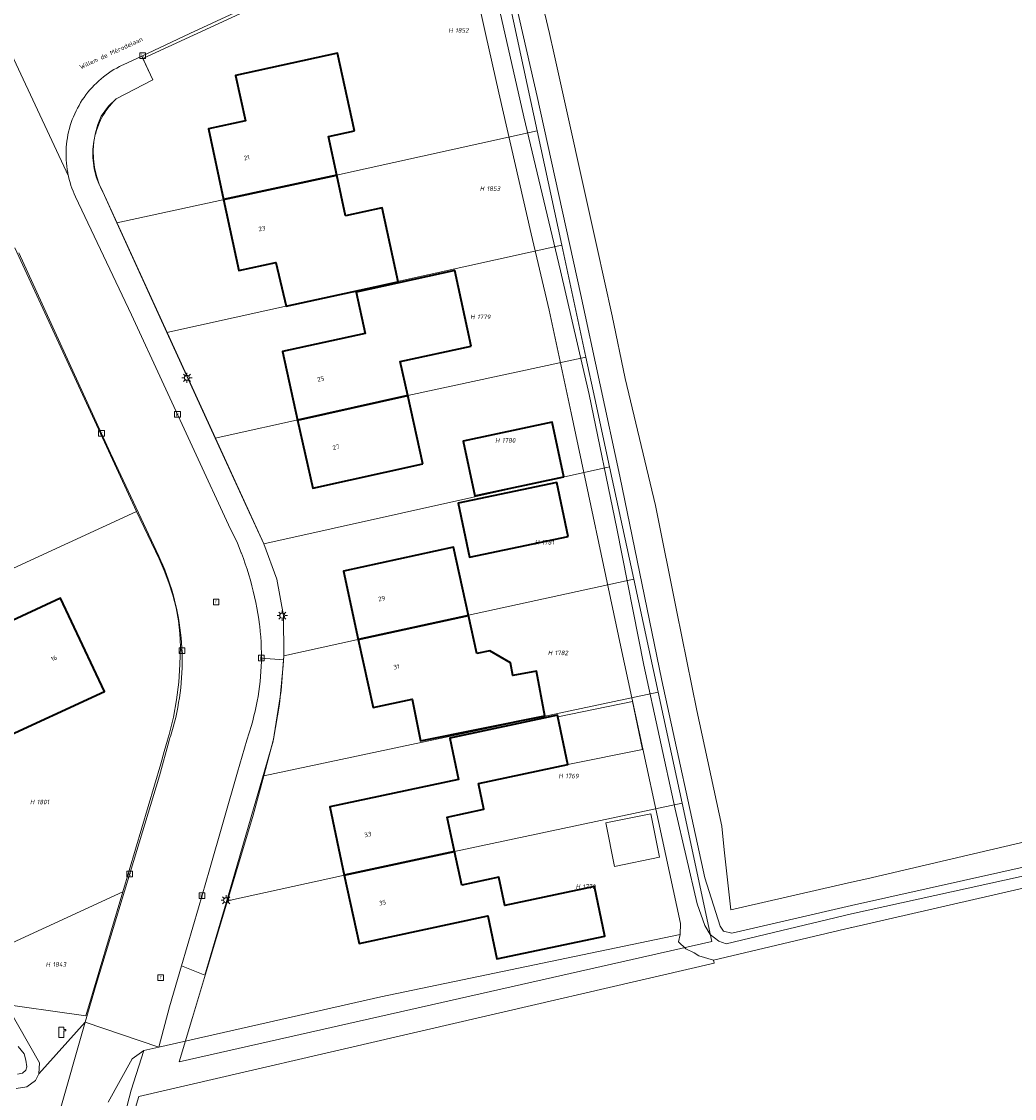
# Model space of a CAD drawing. Header units: metres. Extents: x 250001 to 257773, y 598992 to 609118.
# Tile 94 of 256: x 251934 to 252013, y 600916 to 601001. Entities that reach past the tile are written whole.
import ezdxf
from ezdxf.enums import TextEntityAlignment as Align
from ezdxf.lldxf.tags import DXFTag

# ---------------------------------------------------------------- set-up
doc = ezdxf.new("R2010")
doc.units = ezdxf.units.M
for name, color, linetype, lineweight in [('B-WE-GR-BOUWLAND-GV', 252, 'Continuous', 13), ('B-WE-GR-GROENVOORZIENING-GV', 252, 'Continuous', 18), ('B-WE-KG-GRENS_PERCEEL-G', 150, 'KG-PERCEEL', 18), ('B-WE-KG-GRENS_PERCEEL-S', 150, 'Continuous', 25), ('B-WE-KL-ET_LS_OV_LICHTMAST-S', 252, 'Continuous', 25), ('B-WE-KL-POMP-S', 252, 'Continuous', 25), ('B-WE-OG-BEBOUWING-GV', 1, 'Continuous', 35), ('B-WE-OG-BEBOUWING-T18', 7, 'Continuous', 18), ('B-WE-OG-BEBOUWING_OVERBOUWING-GV', 1, 'Continuous', 18), ('B-WE-OG-TERREIN_ERF-GV', 7, 'Continuous', 18), ('B-WE-OG-TOPOGRAFIE-T18', 2, 'Continuous', 18), ('B-WE-OG-WATER-GV', 252, 'Continuous', 18), ('B-WE-OG-WATER_SLOOT-GV', 252, 'Continuous', 18), ('B-WE-RI-GWA_KOLK-S', 252, 'Continuous', 25), ('B-WE-RI-GWA_RIOOLPUT-S', 252, 'Continuous', 25), ('B-WE-VH-VERHARDING_GESLOTEN-GV', 252, 'Continuous', 18), ('B-WE-VH-VERHARDING_HALFVERHARDING-GV', 252, 'Continuous', 18), ('B-WE-VH-VERHARDING_OPEN-GV', 252, 'Continuous', 18), ('X-XX-AL-REFERENTIE-G', 7, 'Continuous', 18)]:
    doc.layers.add(name, color=color, linetype=linetype, lineweight=lineweight)
doc.styles.add('NLCS-ISO', font='NLCS-ISO.ttf')
doc.styles.add('NLCS-ISO-ANNOTATIEF-T18', font='NLCS-ISO.ttf', dxfattribs={"height": 1.8})
doc.styles.get("Standard").update_dxf_attribs({"font": 'NLCS-ISO.ttf'})
tags = doc.linetypes.add('KG-PERCEEL', pattern='A,5.5,-2,["P",Standard,S=1.8,R=0,X=-0.5,Y=-0.9],-2,5.5,-2,[5,NLCS.SHX,S=0.75,R=0,X=0,Y=0],-2', length=19).pattern_tags.tags
tags[6] = DXFTag(74, 10)

# ---------------------------------------------------------------- blocks, each defined once
blk = doc.blocks.new('SKG-PERCEELNUMMER-SO')
at = {"style": 'NLCS-ISO', "oblique": 10, "flags": 1}
blk.add_attdef('GEMEENTECODE', text='', height=1.8, dxfattribs=at).set_placement((0, 2.55), align=Align.MIDDLE_CENTER)
at = {"style": 'NLCS-ISO', "oblique": 10}
blk.add_attdef('SECTIE', text='', height=1.8, dxfattribs=at).set_placement((-0.5, 0), align=Align.MIDDLE_RIGHT)
blk.add_attdef('PERCEELNUMMER', text='', height=1.8, dxfattribs=at).set_placement((0.5, 0), align=Align.MIDDLE_LEFT)
blk = doc.blocks.new('BS2021-132-Xref-KAD-20210617')
at = {"layer": 'B-WE-KG-GRENS_PERCEEL-G', "flags": 128}
for points in [[(251941.049, 600994.247), (251941.672, 600994.829), (251944.571, 600996.337), (251943.78, 600998.033), (251953.824, 601002.663), (251968.178, 601009.341), (251971.111, 601010.69), (251975.071, 600992.288)], [(251940.223, 600992.794), (251940.472, 600993.445)], [(251940.472, 600993.445), (251941.049, 600994.247)], [(251940.622, 600987.437), (251940.332, 600988.064), (251940.109, 600988.717), (251939.952, 600989.389), (251939.866, 600990.074), (251939.85, 600990.764), (251939.905, 600991.452), (251940.029, 600992.131), (251940.223, 600992.794)], [(251975.071, 600992.288), (251959.154, 600988.769), (251941.731, 600984.997)], [(251975.071, 600992.288), (251977.025, 600983.206)], [(251940.622, 600987.437), (251941.731, 600984.997)], [(251941.731, 600984.997), (251945.686, 600976.297)], [(251977.025, 600983.206), (251945.686, 600976.297)], [(251978.933, 600974.335), (251977.025, 600983.206)], [(251943.29, 600962.1), (251933.64, 600983)], [(251945.686, 600976.297), (251949.529, 600967.892)], [(251949.529, 600967.892), (251964.794, 600971.286), (251978.933, 600974.335)], [(251978.933, 600974.335), (251979.64, 600971.05), (251980.808, 600965.632)], [(251949.529, 600967.892), (251952.05, 600962.38), (251953.38, 600959.51)], [(251953.38, 600959.51), (251980.808, 600965.632)], [(251980.808, 600965.632), (251982.73, 600956.716)], [(251916.975, 600949.985), (251943.29, 600962.1)], [(251943.29, 600962.1), (251945.07, 600958.32), (251945.47, 600957.4)], [(251953.38, 600959.51), (251954.41, 600956.72), (251954.93, 600953.84), (251954.979, 600950.642)], [(251946.76, 600951.36), (251946.715, 600952.395), (251946.601, 600953.425), (251946.419, 600954.445), (251946.169, 600955.45), (251945.852, 600956.437), (251945.47, 600957.4)], [(251954.979, 600950.642), (251969.613, 600953.85), (251982.73, 600956.716)], [(251982.73, 600956.716), (251984.66, 600947.76)], [(251946.73, 600949.95), (251946.76, 600951.36)], [(251945.48, 600943.04), (251945.882, 600944.39), (251946.209, 600945.76), (251946.46, 600947.147), (251946.634, 600948.545), (251946.73, 600949.95)], [(251953.37, 600941.11), (251954.14, 600944.03), (251954.63, 600946.81), (251954.92, 600949.88), (251954.979, 600950.642)], [(251984.66, 600947.76), (251953.37, 600941.11)], [(251984.66, 600947.76), (251986.56, 600938.94)], [(251942.2, 600931.91), (251945.21, 600942.07), (251945.48, 600943.04)], [(251950.5, 600931.21), (251952.54, 600938), (251953.37, 600941.11)], [(251986.56, 600938.94), (251988.92, 600927.97), (251946.67, 600918.43), (251947.72, 600921.95), (251950.5, 600931.21)], [(251986.56, 600938.94), (251968.52, 600935.11), (251959.77, 600933.23), (251950.5, 600931.21)], [(251942.2, 600931.91), (251939.265, 600922.087), (251931.742, 600923.143), (251930.001, 600926.308)], [(251930.001, 600926.308), (251942.2, 600931.91)]]:
    blk.add_lwpolyline(points, dxfattribs=at)
at = {"layer": 'B-WE-KG-GRENS_PERCEEL-S', "xscale": 0.2, "yscale": 0.2, "zscale": 0.2}
for p, values in [((251968.467, 601000.251), {'PERCEELNUMMER': '1852', 'SECTIE': 'H'}), ((251970.963, 600987.703), {'PERCEELNUMMER': '1853', 'SECTIE': 'H'}), ((251970.204, 600977.524), {'PERCEELNUMMER': '1779', 'SECTIE': 'H'}), ((251972.181, 600967.728), {'PERCEELNUMMER': '1780', 'SECTIE': 'H'}), ((251975.323, 600959.641), {'PERCEELNUMMER': '1781', 'SECTIE': 'H'}), ((251976.36, 600950.866), {'PERCEELNUMMER': '1782', 'SECTIE': 'H'}), ((251977.201, 600941.1), {'PERCEELNUMMER': '1769', 'SECTIE': 'H'}), ((251935.279, 600939.038), {'PERCEELNUMMER': '1801', 'SECTIE': 'H'}), ((251978.57, 600932.321), {'PERCEELNUMMER': '1770', 'SECTIE': 'H'}), ((251936.525, 600926.155), {'PERCEELNUMMER': '1843', 'SECTIE': 'H'})]:
    blk.add_blockref('SKG-PERCEELNUMMER-SO', p, dxfattribs=at).add_auto_attribs(values)
blk = doc.blocks.new('SKL-WATER_POMP-SO')
at = {"color": 0, "linetype": 'ByBlock', "lineweight": 18}
blk.add_lwpolyline([(1, 1.09), (1, 2), (-1, 2), (-1, -2), (1, -2), (1, 0.57), (1.85, 0.57), (1.85, 1.09)], close=True, dxfattribs=at)
blk = doc.blocks.new('SKL-ET_OV_LICHTMAST-SO')
at = {"color": 0, "linetype": 'ByBlock', "lineweight": 18}
for points in [[(-1.25, 0), (-2, 0)], [(-1.41, 1.41), (-0.88, 0.88)], [(0, 2), (0, 1.25)], [(0.88, 0.88), (1.41, 1.41)], [(2, 0), (1.25, 0)], [(-1.41, -1.41), (-0.88, -0.88)], [(0, -1.25), (0, -2)], [(0.88, -0.88), (1.41, -1.41)]]:
    blk.add_lwpolyline(points, dxfattribs=at)
blk.add_circle((0, 0), 1, dxfattribs=at)
blk = doc.blocks.new('SRI-KOLK-SO')
at = {"color": 0, "linetype": 'ByBlock', "lineweight": 18}
blk.add_lwpolyline([(-1.125, -1.125), (1.125, -1.125), (1.125, 1.125), (-1.125, 1.125)], close=True, dxfattribs=at)
at = {"color": 0, "linetype": 'ByBlock', "lineweight": 18, "style": 'NLCS-ISO'}
blk.add_text('k', height=1.5, dxfattribs=at).set_placement((0, 0), align=Align.MIDDLE_CENTER)
blk = doc.blocks.new('SRI-PUT_INSPECTIEPUT_RIOOLPUT-SO')
at = {"color": 0, "linetype": 'ByBlock', "lineweight": 18}
blk.add_lwpolyline([(-1.12, -1.12), (1.12, -1.12), (1.12, 1.12), (-1.12, 1.12)], close=True, dxfattribs=at)
at = {"color": 0, "linetype": 'ByBlock', "lineweight": 18, "style": 'NLCS-ISO'}
blk.add_text('r', height=1.5, dxfattribs=at).set_placement((0, 0.28), align=Align.MIDDLE_CENTER)
blk = doc.blocks.new('BS2021-132-Xref-BGT-GRIJS-20210617-aangepast')
at = {"layer": 'B-WE-GR-BOUWLAND-GV', "flags": 128}
blk.add_lwpolyline([(252039.104, 600915.361), (252039.501, 600936.264), (252038.762, 600937.741), (252033.907, 600936.69), (252032.689, 600936.403), (252014.211, 600932.327), (252000.029, 600929.086), (252000, 600929.079), (251989.047, 600926.496), (251989.117, 600926.243), (251943.468, 600915.67), (251941.028, 600907.627)], dxfattribs=at)
at = {"layer": 'B-WE-GR-GROENVOORZIENING-GV', "flags": 128}
for points in [[(252014.713, 601013.187), (252009.909, 601010.661), (252004.586, 601009.056), (251998.822, 601008.909), (251989.606, 601010.529), (251981.629, 601012.322), (251978.134, 601011.874), (251975.356, 601010.753), (251974.176, 601007.939), (251976.035, 601000), (251976.39, 600998.484), (251979.785, 600983.111), (251981.027, 600977.616), (251982.049, 600972.645), (251984.443, 600962.557), (251986.135, 600954.131), (251987.741, 600946.287), (251989.708, 600937.133), (251989.891, 600935.233), (251990.416, 600930.498), (252000, 600932.679), (252001.22, 600932.957), (252021.866, 600937.795)], [(251937.129, 600914.249), (251939.196, 600921.575), (251935.545, 600917.476), (251935.262, 600916.949), (251934.594, 600916.431), (251933.723, 600916.302)], [(251940.671, 600907.732), (251942.855, 600916.186), (251943.854, 600919.33), (251942.933, 600918.669), (251941.023, 600915.218)]]:
    blk.add_lwpolyline(points, dxfattribs=at)
blk.add_lwpolyline([(251986.282, 600927.94), (251986.405, 600928.518), (251962.655, 600923.582), (251945.04, 600919.598), (251943.854, 600919.33), (251942.855, 600916.186), (251940.671, 600907.732), (251941.028, 600907.627), (251943.468, 600915.67), (251989.117, 600926.243), (251989.047, 600926.496), (251987.891, 600926.826), (251987.52, 600927.074), (251986.859, 600927.404)], close=True, dxfattribs=at)
at = {"layer": 'B-WE-OG-BEBOUWING-GV', "flags": 128}
for points in [[(251960.566, 600992.291), (251959.228, 600998.439), (251951.146, 600996.674), (251951.931, 600993.081), (251948.98, 600992.438), (251950.184, 600986.827), (251959.162, 600988.771), (251958.5, 600991.846)], [(251959.854, 600985.553), (251959.162, 600988.771), (251950.184, 600986.827), (251951.39, 600981.205), (251954.343, 600981.839), (251955.158, 600978.384), (251964.034, 600980.312), (251962.771, 600986.181)], [(251969.831, 600975.201), (251968.523, 600981.2), (251960.707, 600979.496), (251961.425, 600976.203), (251954.85, 600974.77), (251956.063, 600969.345), (251964.793, 600971.286), (251964.203, 600973.974)], [(251965.984, 600965.863), (251964.793, 600971.286), (251956.063, 600969.345), (251957.269, 600963.949)], [(251977.193, 600964.837), (251976.266, 600969.167), (251969.201, 600967.655), (251970.128, 600963.325)], [(251977.519, 600960.112), (251976.62, 600964.39), (251968.79, 600962.745), (251969.689, 600958.467)], [(251969.614, 600953.846), (251968.44, 600959.27), (251959.7, 600957.359), (251960.874, 600951.944)], [(251931.489, 600952.53), (251930, 600955.729), (251923.42, 600952.689), (251925.839, 600947.479), (251929.73, 600949.28), (251932.23, 600943.89), (251940.73, 600947.819), (251937.26, 600955.199)], [(251970.271, 600950.81), (251969.614, 600953.846), (251960.874, 600951.944), (251962.049, 600946.53), (251965.144, 600947.2), (251965.819, 600943.903), (251975.667, 600945.889), (251975.011, 600949.413), (251973.133, 600949.063), (251972.943, 600950.083), (251971.304, 600951.034)], [(251970.403, 600940.496), (251977.501, 600942.023), (251976.704, 600945.796), (251976.678, 600945.919), (251968.144, 600944.116), (251968.836, 600940.838), (251958.609, 600938.65), (251959.767, 600933.238), (251968.514, 600935.11), (251967.928, 600937.835), (251970.841, 600938.462)], [(251969.089, 600932.439), (251968.514, 600935.11), (251959.767, 600933.238), (251960.94, 600927.819), (251971.155, 600930.017), (251971.872, 600926.602), (251980.445, 600928.402), (251979.619, 600932.336), (251972.504, 600930.842), (251972.036, 600933.073)]]:
    blk.add_lwpolyline(points, close=True, dxfattribs=at)
at = {"layer": 'B-WE-OG-BEBOUWING_OVERBOUWING-GV', "flags": 128}
for points in [[(251982.617, 600947.018), (251976.704, 600945.796), (251977.501, 600942.023), (251983.418, 600943.204)], [(251980.513, 600937.392), (251981.211, 600933.93), (251984.771, 600934.651), (251984.069, 600938.11)]]:
    blk.add_lwpolyline(points, close=True, dxfattribs=at)
at = {"layer": 'B-WE-OG-TERREIN_ERF-GV', "flags": 128}
for points in [[(251931.313, 600925.829), (251935.575, 600918.337), (251935.545, 600917.476), (251939.196, 600921.575), (251940.078, 600924.549), (251945.105, 600941.106), (251945.871, 600943.92), (251945.937, 600944.126), (251945.969, 600944.224), (251946.085, 600944.603), (251946.195, 600944.985), (251946.296, 600945.369), (251946.39, 600945.755), (251946.476, 600946.142), (251946.554, 600946.531), (251946.624, 600946.922), (251946.687, 600947.314), (251946.742, 600947.707), (251946.788, 600948.101), (251946.827, 600948.497), (251946.857, 600948.892), (251946.88, 600949.289), (251946.895, 600949.685), (251946.901, 600950.082), (251946.9, 600950.479), (251946.891, 600950.876), (251946.873, 600951.273), (251946.848, 600951.669), (251946.815, 600952.064), (251946.774, 600952.459), (251946.724, 600952.853), (251946.667, 600953.246), (251946.602, 600953.637), (251946.529, 600954.028), (251946.449, 600954.416), (251946.36, 600954.803), (251946.264, 600955.188), (251946.16, 600955.571), (251946.048, 600955.952), (251945.928, 600956.331), (251945.801, 600956.707), (251945.667, 600957.081), (251945.525, 600957.451), (251945.375, 600957.819), (251945.218, 600958.184), (251945.054, 600958.545), (251941.23, 600966.707), (251933.942, 600982.616)], [(251956.704, 601004.304), (251947.499, 601000), (251943.698, 600998.223), (251944.578, 600996.341), (251941.678, 600994.832), (251941.585, 600994.741), (251941.432, 600994.582), (251941.285, 600994.419), (251941.144, 600994.25), (251941.01, 600994.076), (251940.882, 600993.897), (251940.76, 600993.714), (251940.645, 600993.526), (251940.537, 600993.334), (251940.437, 600993.139), (251940.343, 600992.94), (251940.256, 600992.738), (251940.177, 600992.532), (251940.106, 600992.324), (251940.042, 600992.114), (251939.986, 600991.901), (251939.937, 600991.686), (251939.897, 600991.47), (251939.864, 600991.253), (251939.839, 600991.034), (251939.823, 600990.815), (251939.814, 600990.595), (251939.813, 600990.375), (251939.82, 600990.155), (251939.835, 600989.936), (251939.859, 600989.717), (251939.89, 600989.499), (251939.929, 600989.283), (251939.975, 600989.068), (251940.03, 600988.855), (251940.092, 600988.644), (251940.162, 600988.435), (251940.24, 600988.229), (251940.325, 600988.026), (251940.417, 600987.827), (251940.516, 600987.631), (251940.623, 600987.438), (251953.379, 600959.51), (251954.41, 600956.719), (251954.929, 600953.839), (251954.98, 600950.599), (251954.953, 600950.311), (251954.765, 600947.878), (251954.109, 600943.865), (251950.39, 600931.043), (251948.704, 600925.298), (251946.841, 600926.033), (251945.893, 600922.784), (251945.04, 600919.598), (251962.655, 600923.582), (251986.405, 600928.518), (251986.437, 600929.393), (251981.708, 600951.358), (251977.758, 600969.912), (251976.007, 600978.062), (251974.578, 600984.116), (251972.034, 600995.295), (251970.979, 601000), (251969.534, 601006.449)]]:
    blk.add_lwpolyline(points, dxfattribs=at)
for points in [[(251948.98, 600992.438), (251951.931, 600993.081), (251951.146, 600996.674), (251959.228, 600998.439), (251960.566, 600992.291), (251958.5, 600991.846), (251959.162, 600988.771), (251959.854, 600985.553), (251962.771, 600986.181), (251964.034, 600980.312), (251955.158, 600978.384), (251954.343, 600981.839), (251951.39, 600981.205), (251950.184, 600986.827)], [(251956.063, 600969.345), (251954.85, 600974.77), (251961.425, 600976.203), (251960.707, 600979.496), (251968.523, 600981.2), (251969.831, 600975.201), (251964.203, 600973.974), (251964.793, 600971.286), (251965.984, 600965.863), (251957.269, 600963.949)], [(251969.201, 600967.655), (251976.266, 600969.167), (251977.193, 600964.837), (251970.128, 600963.325)], [(251968.79, 600962.745), (251976.62, 600964.39), (251977.519, 600960.112), (251969.689, 600958.467)], [(251968.44, 600959.27), (251969.614, 600953.846), (251970.271, 600950.81), (251971.304, 600951.034), (251972.943, 600950.083), (251973.133, 600949.063), (251975.011, 600949.413), (251975.667, 600945.889), (251965.819, 600943.903), (251965.144, 600947.2), (251962.049, 600946.53), (251960.874, 600951.944), (251959.7, 600957.359)], [(251930, 600955.729), (251931.489, 600952.53), (251937.26, 600955.199), (251940.73, 600947.819), (251932.23, 600943.89), (251929.73, 600949.28), (251925.839, 600947.479), (251923.42, 600952.689)], [(251968.836, 600940.838), (251968.144, 600944.116), (251976.678, 600945.919), (251976.704, 600945.796), (251982.617, 600947.018), (251983.418, 600943.204), (251977.501, 600942.023), (251970.403, 600940.496), (251970.841, 600938.462), (251967.928, 600937.835), (251968.514, 600935.11), (251969.089, 600932.439), (251972.036, 600933.073), (251972.504, 600930.842), (251979.619, 600932.336), (251980.445, 600928.402), (251971.872, 600926.602), (251971.155, 600930.017), (251960.94, 600927.819), (251959.767, 600933.238), (251958.609, 600938.65)], [(251980.513, 600937.392), (251984.069, 600938.11), (251984.771, 600934.651), (251981.211, 600933.93)]]:
    blk.add_lwpolyline(points, close=True, dxfattribs=at)
at = {"layer": 'B-WE-OG-WATER-GV', "flags": 128}
for points in [[(251933.833, 600917.458), (251934.231, 600917.529), (251934.497, 600917.773), (251934.571, 600918.032), (251934.514, 600918.566), (251934.366, 600919.056), (251933.902, 600919.642)], [(251971.587, 601004.141), (251974.011, 600993.389), (251976.903, 600981.176), (251979.188, 600971.379), (251981.388, 600960.745), (251983.515, 600949.908), (251986.015, 600938.474), (251987.76, 600930.956), (251988.358, 600929.243), (251988.797, 600928.531), (251989.488, 600927.995), (251990.051, 600927.801), (252000, 600930.177), (252020.07, 600934.592)], [(252020.488, 600935.405), (252000, 600930.838), (251990.499, 600928.631), (251989.845, 600928.803), (251989.581, 600929.194), (251988.371, 600933.028), (251984.963, 600948.676), (251981.612, 600964.889), (251978.497, 600979.373), (251975.066, 600995.021), (251972.806, 601004.859)]]:
    blk.add_lwpolyline(points, dxfattribs=at)
at = {"layer": 'B-WE-OG-WATER_SLOOT-GV', "flags": 128}
for points in [[(251933.723, 600916.302), (251934.594, 600916.431), (251935.262, 600916.949), (251935.545, 600917.476), (251935.575, 600918.337), (251931.313, 600925.829)], [(251933.902, 600919.642), (251934.366, 600919.056), (251934.514, 600918.566), (251934.571, 600918.032), (251934.497, 600917.773), (251934.231, 600917.529), (251933.833, 600917.458)], [(251969.534, 601006.449), (251970.979, 601000), (251972.034, 600995.295), (251974.578, 600984.116), (251976.007, 600978.062), (251977.758, 600969.912), (251981.708, 600951.358), (251986.437, 600929.393), (251986.405, 600928.518), (251986.282, 600927.94), (251986.859, 600927.404), (251987.52, 600927.074), (251987.891, 600926.826), (251989.047, 600926.496), (252000, 600929.079), (252000.029, 600929.086), (252014.211, 600932.327)], [(252021.866, 600937.795), (252001.22, 600932.957), (252000, 600932.679), (251990.416, 600930.498), (251989.891, 600935.233), (251989.708, 600937.133), (251987.741, 600946.287), (251986.135, 600954.131), (251984.443, 600962.557), (251982.049, 600972.645), (251981.027, 600977.616), (251979.785, 600983.111), (251976.39, 600998.484), (251976.035, 601000), (251974.176, 601007.939)], [(251972.806, 601004.859), (251975.066, 600995.021), (251978.497, 600979.373), (251981.612, 600964.889), (251984.963, 600948.676), (251988.371, 600933.028), (251989.581, 600929.194), (251989.845, 600928.803), (251990.499, 600928.631), (252000, 600930.838), (252020.488, 600935.405)], [(252020.07, 600934.592), (252000, 600930.177), (251990.051, 600927.801), (251989.488, 600927.995), (251988.797, 600928.531), (251988.358, 600929.243), (251987.76, 600930.956), (251986.015, 600938.474), (251983.515, 600949.908), (251981.388, 600960.745), (251979.188, 600971.379), (251976.903, 600981.176), (251974.011, 600993.389), (251971.587, 601004.141)]]:
    blk.add_lwpolyline(points, dxfattribs=at)
at = {"layer": 'B-WE-VH-VERHARDING_GESLOTEN-GV', "flags": 128}
for points in [[(251933.942, 600982.616), (251941.23, 600966.707), (251945.054, 600958.545), (251945.218, 600958.184), (251945.375, 600957.819), (251945.525, 600957.451), (251945.667, 600957.081), (251945.801, 600956.707), (251945.928, 600956.331), (251946.048, 600955.952), (251946.16, 600955.571), (251946.264, 600955.188), (251946.36, 600954.803), (251946.449, 600954.416), (251946.529, 600954.028), (251946.602, 600953.637), (251946.667, 600953.246), (251946.724, 600952.853), (251946.774, 600952.459), (251946.815, 600952.064), (251946.848, 600951.669), (251946.873, 600951.273), (251946.891, 600950.876), (251946.9, 600950.479), (251946.901, 600950.082), (251946.895, 600949.685), (251946.88, 600949.289), (251946.857, 600948.892), (251946.827, 600948.497), (251946.788, 600948.101), (251946.742, 600947.707), (251946.687, 600947.314), (251946.624, 600946.922), (251946.554, 600946.531), (251946.476, 600946.142), (251946.39, 600945.755), (251946.296, 600945.369), (251946.195, 600944.985), (251946.085, 600944.603), (251945.969, 600944.224), (251945.937, 600944.126), (251945.871, 600943.92), (251945.105, 600941.106), (251940.078, 600924.549), (251939.196, 600921.575), (251945.04, 600919.598), (251945.893, 600922.784), (251946.841, 600926.033), (251948.186, 600930.641), (251949.067, 600933.662), (251951.298, 600941.42), (251952.046, 600943.943), (251952.391, 600945.108), (251952.5, 600945.489), (251952.6, 600945.872), (251952.694, 600946.256), (251952.779, 600946.643), (251952.856, 600947.031), (251952.926, 600947.421), (251952.988, 600947.812), (251953.041, 600948.205), (251953.087, 600948.598), (251953.125, 600948.992), (251953.155, 600949.387), (251953.177, 600949.782), (251953.191, 600950.178), (251953.196, 600950.458), (251953.193, 600950.879), (251953.182, 600951.299), (251953.163, 600951.719), (251953.137, 600952.139), (251953.102, 600952.558), (251953.059, 600952.977), (251953.045, 600953.097), (251952.981, 600953.544), (251952.909, 600953.99), (251952.829, 600954.435), (251952.741, 600954.878), (251952.645, 600955.32), (251952.542, 600955.76), (251952.431, 600956.198), (251952.312, 600956.633), (251952.185, 600957.067), (251952.051, 600957.499), (251951.909, 600957.927), (251951.76, 600958.354), (251951.602, 600958.777), (251951.595, 600958.797), (251951.288, 600959.577), (251950.571, 600961.042), (251942.883, 600977.692), (251938.446, 600987.062), (251938.344, 600987.281), (251938.25, 600987.503), (251938.163, 600987.728), (251938.083, 600987.955), (251938.011, 600988.186), (251937.946, 600988.418), (251937.89, 600988.653), (251937.882, 600988.691), (251932.589, 601000)], [(251932.589, 601000), (251937.882, 600988.691), (251937.841, 600988.889), (251937.824, 600988.983), (251937.782, 600989.23), (251937.748, 600989.478), (251937.722, 600989.727), (251937.704, 600989.977), (251937.693, 600990.228), (251937.691, 600990.478), (251937.697, 600990.729), (251937.711, 600990.979), (251937.733, 600991.228), (251937.762, 600991.477), (251937.8, 600991.725), (251937.845, 600991.971), (251937.899, 600992.216), (251937.96, 600992.459), (251938.029, 600992.7), (251938.106, 600992.938), (251938.19, 600993.174), (251938.281, 600993.407), (251938.38, 600993.638), (251938.487, 600993.864), (251938.6, 600994.088), (251938.721, 600994.307), (251938.848, 600994.523), (251938.983, 600994.734), (251939.124, 600994.942), (251939.271, 600995.144), (251939.425, 600995.342), (251939.585, 600995.534), (251939.751, 600995.722), (251939.924, 600995.904), (251940.102, 600996.08), (251940.285, 600996.251), (251940.474, 600996.416), (251940.668, 600996.574), (251940.867, 600996.727), (251941.07, 600996.872), (251941.278, 600997.012), (251941.491, 600997.144), (251941.708, 600997.27), (251941.928, 600997.389), (251942.153, 600997.501), (251942.215, 600997.53), (251943.698, 600998.223), (251947.499, 601000), (251956.704, 601004.304)]]:
    blk.add_lwpolyline(points, dxfattribs=at)
at = {"layer": 'B-WE-VH-VERHARDING_HALFVERHARDING-GV', "flags": 128}
blk.add_lwpolyline([(251941.023, 600915.218), (251942.933, 600918.669), (251943.854, 600919.33), (251945.04, 600919.598), (251939.196, 600921.575), (251937.129, 600914.249)], dxfattribs=at)
at = {"layer": 'B-WE-VH-VERHARDING_OPEN-GV', "flags": 128}
for points in [[(251944.578, 600996.341), (251943.698, 600998.223), (251942.215, 600997.53), (251942.153, 600997.501), (251941.928, 600997.389), (251941.708, 600997.27), (251941.491, 600997.144), (251941.278, 600997.012), (251941.07, 600996.872), (251940.867, 600996.727), (251940.668, 600996.574), (251940.474, 600996.416), (251940.285, 600996.251), (251940.102, 600996.08), (251939.924, 600995.904), (251939.751, 600995.722), (251939.585, 600995.534), (251939.425, 600995.342), (251939.271, 600995.144), (251939.124, 600994.942), (251938.983, 600994.734), (251938.848, 600994.523), (251938.721, 600994.307), (251938.6, 600994.088), (251938.487, 600993.864), (251938.38, 600993.638), (251938.281, 600993.407), (251938.19, 600993.174), (251938.106, 600992.938), (251938.029, 600992.7), (251937.96, 600992.459), (251937.899, 600992.216), (251937.845, 600991.971), (251937.8, 600991.725), (251937.762, 600991.477), (251937.733, 600991.228), (251937.711, 600990.979), (251937.697, 600990.729), (251937.691, 600990.478), (251937.693, 600990.228), (251937.704, 600989.977), (251937.722, 600989.727), (251937.748, 600989.478), (251937.782, 600989.23), (251937.824, 600988.983), (251937.841, 600988.889), (251937.882, 600988.691), (251937.89, 600988.653), (251937.946, 600988.418), (251938.011, 600988.186), (251938.083, 600987.955), (251938.163, 600987.728), (251938.25, 600987.503), (251938.344, 600987.281), (251938.446, 600987.062), (251942.883, 600977.692), (251950.571, 600961.042), (251951.288, 600959.577), (251951.595, 600958.797), (251951.602, 600958.777), (251951.76, 600958.354), (251951.909, 600957.927), (251952.051, 600957.499), (251952.185, 600957.067), (251952.312, 600956.633), (251952.431, 600956.198), (251952.542, 600955.76), (251952.645, 600955.32), (251952.741, 600954.878), (251952.829, 600954.435), (251952.909, 600953.99), (251952.981, 600953.544), (251953.045, 600953.097), (251953.059, 600952.977), (251953.102, 600952.558), (251953.137, 600952.139), (251953.163, 600951.719), (251953.182, 600951.299), (251953.193, 600950.879), (251953.196, 600950.458), (251954.953, 600950.311), (251954.98, 600950.599), (251954.929, 600953.839), (251954.41, 600956.719), (251953.379, 600959.51), (251940.623, 600987.438), (251940.516, 600987.631), (251940.417, 600987.827), (251940.325, 600988.026), (251940.24, 600988.229), (251940.162, 600988.435), (251940.092, 600988.644), (251940.03, 600988.855), (251939.975, 600989.068), (251939.929, 600989.283), (251939.89, 600989.499), (251939.859, 600989.717), (251939.835, 600989.936), (251939.82, 600990.155), (251939.813, 600990.375), (251939.814, 600990.595), (251939.823, 600990.815), (251939.839, 600991.034), (251939.864, 600991.253), (251939.897, 600991.47), (251939.937, 600991.686), (251939.986, 600991.901), (251940.042, 600992.114), (251940.106, 600992.324), (251940.177, 600992.532), (251940.256, 600992.738), (251940.343, 600992.94), (251940.437, 600993.139), (251940.537, 600993.334), (251940.645, 600993.526), (251940.76, 600993.714), (251940.882, 600993.897), (251941.01, 600994.076), (251941.144, 600994.25), (251941.285, 600994.419), (251941.432, 600994.582), (251941.585, 600994.741), (251941.678, 600994.832)], [(251954.953, 600950.311), (251953.196, 600950.458), (251953.191, 600950.178), (251953.177, 600949.782), (251953.155, 600949.387), (251953.125, 600948.992), (251953.087, 600948.598), (251953.041, 600948.205), (251952.988, 600947.812), (251952.926, 600947.421), (251952.856, 600947.031), (251952.779, 600946.643), (251952.694, 600946.256), (251952.6, 600945.872), (251952.5, 600945.489), (251952.391, 600945.108), (251952.046, 600943.943), (251951.298, 600941.42), (251949.067, 600933.662), (251948.186, 600930.641), (251946.841, 600926.033), (251948.704, 600925.298), (251950.39, 600931.043), (251954.109, 600943.865), (251954.765, 600947.878)]]:
    blk.add_lwpolyline(points, close=True, dxfattribs=at)
at = {"layer": 'B-WE-KL-ET_LS_OV_LICHTMAST-S', "xscale": 0.2, "yscale": 0.2, "zscale": 0.2}
for p in [(251947.285, 600972.695), (251954.847, 600953.825), (251950.393, 600931.241)]:
    blk.add_blockref('SKL-ET_OV_LICHTMAST-SO', p, dxfattribs=at)
at = {"layer": 'B-WE-KL-POMP-S', "xscale": 0.2, "yscale": 0.2, "zscale": 0.2}
blk.add_blockref('SKL-WATER_POMP-SO', (251937.309, 600920.769), dxfattribs=at)
at = {"layer": 'B-WE-RI-GWA_KOLK-S', "xscale": 0.2, "yscale": 0.2, "zscale": 0.2}
for p in [(251943.77, 600998.257), (251946.533, 600969.79), (251940.504, 600968.291), (251946.883, 600951.041), (251953.196, 600950.458), (251942.743, 600933.324), (251948.466, 600931.601)]:
    blk.add_blockref('SRI-KOLK-SO', p, dxfattribs=at)
at = {"layer": 'B-WE-RI-GWA_RIOOLPUT-S', "xscale": 0.2, "yscale": 0.2, "zscale": 0.2}
for p in [(251949.6, 600954.9), (251945.2, 600925.1)]:
    blk.add_blockref('SRI-PUT_INSPECTIEPUT_RIOOLPUT-SO', p, dxfattribs=at)
at = {"layer": 'B-WE-OG-BEBOUWING-T18', "style": 'NLCS-ISO-ANNOTATIEF-T18'}
for s, rotation, p in [('21', 12.1, (251952.026, 600990.157)), ('23', 12.1, (251953.231, 600984.54)), ('25', 12.6, (251957.896, 600972.603)), ('27', 12.6, (251959.106, 600967.192)), ('29', 12.3, (251962.73, 600955.181)), ('16', 25.2, (251936.733, 600950.445)), ('31', 12.3, (251963.905, 600949.767)), ('33', 12.1, (251961.633, 600936.467)), ('35', 12.2, (251962.797, 600931.057))]:
    blk.add_text(s, height=0.36, rotation=rotation, dxfattribs=at).set_placement(p, align=Align.MIDDLE)
at = {"layer": 'B-WE-OG-TOPOGRAFIE-T18', "style": 'NLCS-ISO-ANNOTATIEF-T18'}
blk.add_text('Willem de Mérodelaan', height=0.36, rotation=24.7, dxfattribs=at).set_placement((251941.264, 600998.467), align=Align.MIDDLE)

msp = doc.modelspace()

# ---------------------------------------------------------------- block references
at = {"layer": 'X-XX-AL-REFERENTIE-G'}
for name in ['BS2021-132-Xref-BGT-GRIJS-20210617-aangepast', 'BS2021-132-Xref-KAD-20210617']:
    msp.add_blockref(name, (0, 0), dxfattribs=at)

doc.saveas('drawing.dxf')
